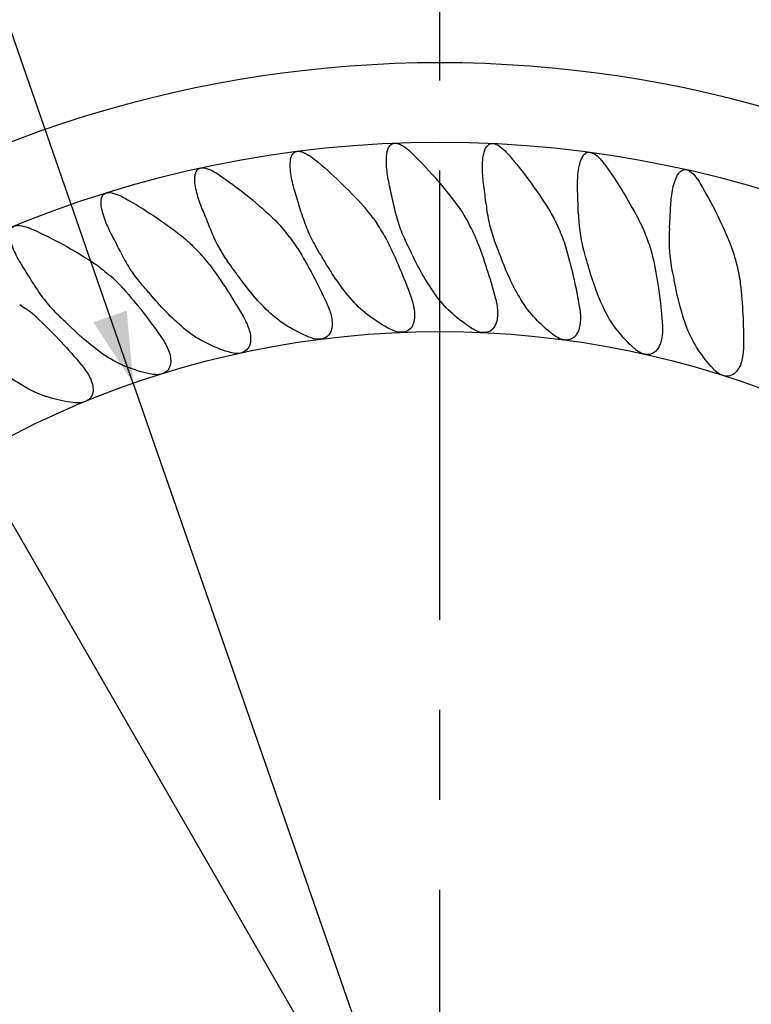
# Model space of a CAD drawing. Header units: millimetres. Extents: x 8 to 3888, y -9869 to 412.
# Tile 10 of 23: x 112 to 133, y 209 to 237. Entities that reach past the tile are written whole.
import ezdxf

# ---------------------------------------------------------------- set-up
doc = ezdxf.new("R2010")
doc.units = ezdxf.units.MM
doc.linetypes.add('CENTERX2', pattern=[20.32, 12.7, -2.54, 2.54, -2.54])
doc.layers.add('CENTERLINE', color=4, linetype='CENTERX2')
doc.layers.add('DIMENSIONS', color=2, linetype='Continuous')
doc.layers.add('OUTLINE', color=7, linetype='Continuous', lineweight=25)
doc.styles.add('SLDTEXTSTYLE0', font='TXT', dxfattribs={"width": 0.75})
doc.dimstyles.new('SLDDIMSTYLE0', dxfattribs={"dimtxt": 3.5, "dimasz": 2, "dimexe": 0, "dimexo": 0.0625, "dimgap": 0.875, "dimtad": 1, "dimdec": 1, "dimrnd": 1e-09, "dimzin": 12, "dimdsep": 46, "dimtxsty": 'SLDTEXTSTYLE0', "dimblk1": 'NONE', "dimsah": 1, "dimcen": 0, "dimadec": 0, "dimazin": 3, "dimtfac": 1, "dimtdec": 1, "dimtmove": 0, "dimatfit": 3, "dimldrblk": 'NONE', "dimfxl": 0, "dimfrac": 2, "dimtolj": 1, "dimtzin": 12, "dimarcsym": 0})
doc.dimstyles.new('SLDDIMSTYLE2', dxfattribs={"dimtxt": 3.5, "dimasz": 2, "dimexe": 0, "dimexo": 0.0625, "dimgap": 0.875, "dimtad": 1, "dimdec": 4, "dimzin": 12, "dimdsep": 46, "dimtxsty": 'SLDTEXTSTYLE0', "dimsah": 1, "dimcen": 0.09, "dimazin": 3, "dimtfac": 1, "dimtofl": 0, "dimtmove": 0, "dimatfit": 3, "dimfxl": 0, "dimfrac": 2, "dimtolj": 1, "dimtzin": 12, "dimarcsym": 0})

# ---------------------------------------------------------------- blocks, each defined once
blk = doc.blocks.new('_D')
at = {"layer": 'DIMENSIONS'}
for q in [(94.388, 286.649), (132.576, 176.843)]:
    blk.add_line((115.247, 226.67), q, dxfattribs=at)
blk.add_solid([(115.247, 226.67), (115.062, 228.723), (114.118, 228.395)], dxfattribs=at)
at = {"layer": 'DIMENSIONS', "char_height": 3.5, "attachment_point": 1, "rotation": 289.1766, "style": 'SLDTEXTSTYLE0'}
for s, insert in [('%%c', (99.169, 286.631)), ('52,8', (100.894, 281.67))]:
    blk.add_mtext(s, dxfattribs=dict(at, insert=insert))
blk = doc.blocks.new('_None')
blk = doc.blocks.new('_D_1')
at = {"layer": 'DIMENSIONS'}
for q in [(77.725, 281.754), (139.774, 174.281)]:
    blk.add_line((108.049, 229.232), q, dxfattribs=at)
blk.add_solid([(108.049, 229.232), (107.482, 231.214), (106.616, 230.714)], dxfattribs=at)
at = {"layer": 'DIMENSIONS', "char_height": 3.5, "attachment_point": 1, "rotation": 300, "style": 'SLDTEXTSTYLE0'}
for s, insert in [('%%c', (82.425, 282.634)), ('63,5', (85.051, 278.086))]:
    blk.add_mtext(s, dxfattribs=dict(at, insert=insert))
blk = doc.blocks.new('_D_4')
at = {"layer": 'DIMENSIONS'}
blk.add_line((134.666, 154.085), (146.809, 133.053), dxfattribs=at)
blk.add_arc((123.912, 172.713), 43.795, 270, 300, dxfattribs=at)
for points in [[(145.809, 134.785), (143.814, 134.264), (144.295, 133.386)], [(123.912, 128.918), (125.922, 128.464), (125.9, 129.463)]]:
    blk.add_solid(points, dxfattribs=at)
at = {"layer": 'DIMENSIONS', "insert": (130.679, 133.857), "char_height": 3.5, "attachment_point": 1, "rotation": 15, "style": 'SLDTEXTSTYLE0'}
blk.add_mtext('30°', dxfattribs=at)

msp = doc.modelspace()

# ---------------------------------------------------------------- linework, layer by layer
at = {"layer": 'CENTERLINE'}
msp.add_line((123.91153, 118.38715), (123.91153, 279.77333), dxfattribs=at)
at = {"layer": 'OUTLINE'}
for p, q in [((122.0342, 231.32491), (122.13852, 231.17594)), ((124.6184, 231.37602), (124.70934, 231.21851)), ((127.19722, 231.2017), (127.27408, 231.03687)), ((119.46429, 231.04878), (119.5812, 230.90946)), ((129.75103, 230.80328), (129.81323, 230.63238)), ((116.92823, 230.54971), (117.05683, 230.42111)), ((132.2604, 230.1838), (132.30747, 230.00813)), ((114.44531, 229.83151), (114.58463, 229.7146)), ((112.03444, 228.89964), (112.18342, 228.79532))]:
    msp.add_line(p, q, dxfattribs=at)
for radius in [44.5, 31.72583, 26.37716]:
    msp.add_circle((123.91153, 201.75653), radius, dxfattribs=at)
msp.add_arc((123.91153, 201.75653), 33.96882, 55.173677, 124.826323, dxfattribs=at)
for points, knots in [([(122.49363, 232.24817), (122.45752, 232.40688), (122.42899, 232.56709), (122.40546, 232.80383), (122.40081, 232.88222), (122.40131, 233.03813), (122.40618, 233.11635), (122.42848, 233.22985), (122.43853, 233.26736), (122.46756, 233.33858), (122.48675, 233.37312), (122.54205, 233.42951), (122.58005, 233.44994), (122.66217, 233.46067), (122.70428, 233.45279), (122.81981, 233.41373), (122.88746, 233.3688), (123.01297, 233.2734), (123.07143, 233.22074), (123.12801, 233.16551)], [0, 0, 0, 0, 0.25, 0.25, 0.375, 0.375, 0.5, 0.5, 0.5625, 0.5625, 0.625, 0.625, 0.6875, 0.6875, 0.75, 0.75, 0.875, 0.875, 1, 1, 1, 1]), ([(125.15655, 232.25572), (125.13443, 232.41676), (125.11998, 232.57874), (125.11714, 232.8163), (125.11931, 232.89465), (125.13327, 233.04954), (125.14482, 233.12683), (125.1768, 233.23817), (125.19001, 233.27468), (125.22496, 233.34321), (125.24692, 233.37597), (125.30662, 233.42769), (125.34609, 233.44504), (125.42876, 233.44914), (125.46999, 233.43788), (125.58279, 233.38878), (125.64609, 233.33816), (125.7634, 233.23167), (125.81703, 233.1741), (125.86846, 233.11428)], [0, 0, 0, 0, 0.25, 0.25, 0.375, 0.375, 0.5, 0.5, 0.5625, 0.5625, 0.625, 0.625, 0.6875, 0.6875, 0.75, 0.75, 0.875, 0.875, 1, 1, 1, 1]), ([(119.84151, 232.00856), (119.79172, 232.16345), (119.74938, 232.32041), (119.70533, 232.55394), (119.69385, 232.63154), (119.68072, 232.78674), (119.67873, 232.8651), (119.69088, 232.97977), (119.69745, 233.01762), (119.72013, 233.09169), (119.73623, 233.12785), (119.78572, 233.18867), (119.82185, 233.21282), (119.90255, 233.23112), (119.94522, 233.22714), (120.06453, 233.19838), (120.13579, 233.15948), (120.26963, 233.07508), (120.33245, 233.0277), (120.39352, 232.9777)], [0, 0, 0, 0, 0.25, 0.25, 0.375, 0.375, 0.5, 0.5, 0.5625, 0.5625, 0.625, 0.625, 0.6875, 0.6875, 0.75, 0.75, 0.875, 0.875, 1, 1, 1, 1]), ([(123.12801, 233.16551), (123.34577, 232.95292), (123.55884, 232.72916), (123.97429, 232.25666), (124.17677, 232.00741), (124.36842, 231.75325)], [0, 0, 0, 0, 0.5, 0.5, 1, 1, 1, 1]), ([(125.86846, 233.11428), (126.06696, 232.8834), (126.25967, 232.64197), (126.63194, 232.13565), (126.81207, 231.86955), (126.98107, 231.59928)], [0, 0, 0, 0, 0.5, 0.5, 1, 1, 1, 1]), ([(127.80999, 232.03115), (127.80201, 232.19324), (127.80172, 232.35568), (127.81951, 232.5922), (127.82846, 232.6699), (127.85569, 232.82259), (127.87372, 232.89818), (127.91512, 233.00658), (127.93137, 233.04182), (127.97196, 233.10725), (127.99607, 233.13768), (128.06012, 233.18491), (128.10062, 233.19916), (128.184, 233.19667), (128.22407, 233.18201), (128.33263, 233.12341), (128.39079, 233.06802), (128.49941, 232.95078), (128.54796, 232.88852), (128.59402, 232.82439)], [0, 0, 0, 0, 0.25, 0.25, 0.375, 0.375, 0.5, 0.5, 0.5625, 0.5625, 0.625, 0.625, 0.6875, 0.6875, 0.75, 0.75, 0.875, 0.875, 1, 1, 1, 1]), ([(120.39352, 232.9777), (120.62891, 232.78495), (120.86077, 232.58055), (121.31633, 232.14554), (121.53947, 231.91514), (121.7523, 231.67893)], [0, 0, 0, 0, 0.5, 0.5, 1, 1, 1, 1]), ([(128.59402, 232.82439), (128.7718, 232.57688), (128.9427, 232.31958), (129.26907, 231.78333), (129.42534, 231.50258), (129.57036, 231.21819)], [0, 0, 0, 0, 0.5, 0.5, 1, 1, 1, 1]), ([(117.22036, 231.53872), (117.15739, 231.68836), (117.10167, 231.84061), (117.03749, 232.06887), (117.01928, 232.14503), (116.99257, 232.29828), (116.98374, 232.37605), (116.9855, 232.49041), (116.98856, 232.52824), (117.00392, 232.60327), (117.01623, 232.641), (117.06016, 232.70783), (117.0928, 232.73506), (117.17236, 232.76184), (117.21518, 232.7618), (117.33652, 232.74426), (117.41125, 232.71178), (117.55247, 232.63935), (117.62026, 232.59701), (117.6858, 232.55228)], [0, 0, 0, 0, 0.25, 0.25, 0.375, 0.375, 0.5, 0.5, 0.5625, 0.5625, 0.625, 0.625, 0.6875, 0.6875, 0.75, 0.75, 0.875, 0.875, 1, 1, 1, 1]), ([(117.6858, 232.55228), (117.93703, 232.38083), (118.1859, 232.19736), (118.67812, 231.80331), (118.92008, 231.59357), (119.15261, 231.37687)], [0, 0, 0, 0, 0.5, 0.5, 1, 1, 1, 1]), ([(130.43376, 231.57617), (130.43993, 231.7383), (130.45381, 231.9002), (130.49213, 232.13419), (130.50781, 232.21077), (130.54818, 232.36033), (130.57251, 232.43362), (130.62332, 232.5384), (130.64254, 232.57209), (130.68886, 232.63404), (130.71574, 232.6624), (130.78359, 232.70376), (130.82526, 232.71441), (130.90801, 232.70462), (130.94665, 232.68653), (131.04977, 232.6186), (131.10285, 232.55832), (131.20074, 232.43217), (131.24366, 232.36594), (131.28395, 232.29806)], [0, 0, 0, 0, 0.25, 0.25, 0.375, 0.375, 0.5, 0.5, 0.5625, 0.5625, 0.625, 0.625, 0.6875, 0.6875, 0.75, 0.75, 0.875, 0.875, 1, 1, 1, 1]), ([(131.28395, 232.29806), (131.4397, 232.03563), (131.58754, 231.76432), (131.86563, 231.20224), (131.9967, 230.90931), (132.11658, 230.61288)], [0, 0, 0, 0, 0.5, 0.5, 1, 1, 1, 1]), ([(114.65013, 230.84221), (114.57417, 230.98616), (114.5053, 231.13321), (114.42136, 231.35552), (114.39656, 231.43001), (114.35659, 231.58089), (114.34112, 231.65753), (114.33317, 231.77198), (114.33301, 231.81017), (114.34237, 231.88714), (114.35171, 231.92534), (114.39012, 231.99463), (114.42104, 232.02439), (114.49768, 232.0568), (114.5401, 232.06028), (114.66301, 232.05277), (114.73892, 232.02718), (114.88659, 231.9669), (114.95676, 231.93106), (115.02546, 231.89248)], [0, 0, 0, 0, 0.25, 0.25, 0.375, 0.375, 0.5, 0.5, 0.5625, 0.5625, 0.625, 0.625, 0.6875, 0.6875, 0.75, 0.75, 0.875, 0.875, 1, 1, 1, 1]), ([(115.02546, 231.89248), (115.29063, 231.74361), (115.55465, 231.58248), (116.07985, 231.23246), (116.33868, 231.04494), (116.58913, 230.84939)], [0, 0, 0, 0, 0.5, 0.5, 1, 1, 1, 1]), ([(122.60346, 231.7282), (122.63644, 231.55789), (122.6791, 231.38716), (122.78467, 231.05613), (122.84753, 230.8954), (122.92124, 230.73982)], [0, 0, 0, 0, 0.5, 0.5, 1, 1, 1, 1]), ([(125.22064, 231.72815), (125.23869, 231.55525), (125.26636, 231.38136), (125.34258, 231.04291), (125.39116, 230.87737), (125.45107, 230.71584)], [0, 0, 0, 0, 0.5, 0.5, 1, 1, 1, 1]), ([(119.99623, 231.50014), (120.04413, 231.33265), (120.10156, 231.16638), (120.23525, 230.84664), (120.31181, 230.69205), (120.39895, 230.54322)], [0, 0, 0, 0, 0.5, 0.5, 1, 1, 1, 1]), ([(112.15039, 229.92435), (112.06214, 230.06117), (111.98133, 230.20041), (111.87747, 230.41635), (111.84606, 230.48898), (111.79305, 230.63632), (111.77104, 230.71131), (111.75336, 230.82506), (111.75, 230.86359), (111.75301, 230.94066), (111.7593, 230.97952), (111.79194, 231.0511), (111.82073, 231.08334), (111.89428, 231.12144), (111.93652, 231.12839), (112.05837, 231.13115), (112.13727, 231.11207), (112.28777, 231.06536), (112.36071, 231.03588), (112.43276, 231.00334)], [0, 0, 0, 0, 0.25, 0.25, 0.375, 0.375, 0.5, 0.5, 0.5625, 0.5625, 0.625, 0.625, 0.6875, 0.6875, 0.75, 0.75, 0.875, 0.875, 1, 1, 1, 1]), ([(112.43276, 231.00334), (112.70987, 230.87815), (112.98704, 230.7406), (113.54129, 230.43736), (113.81491, 230.27343), (114.08139, 230.10049)], [0, 0, 0, 0, 0.5, 0.5, 1, 1, 1, 1]), ([(114.89079, 230.36839), (114.96631, 230.21328), (115.04999, 230.06223), (115.2371, 229.76995), (115.34133, 229.62804), (115.45356, 229.49593)], [0, 0, 0, 0, 0.5, 0.5, 1, 1, 1, 1]), ([(117.40573, 230.01757), (117.57923, 229.78535), (117.74311, 229.54706), (118.05675, 229.06217), (118.20689, 228.81478), (118.34884, 228.56911)], [0, 0, 0, 0, 0.5, 0.5, 1, 1, 1, 1]), ([(112.43143, 229.4733), (112.52019, 229.32534), (112.61685, 229.18194), (112.82942, 228.90629), (112.94518, 228.77464), (113.0681, 228.65321)], [0, 0, 0, 0, 0.5, 0.5, 1, 1, 1, 1]), ([(132.40786, 229.4842), (132.44209, 229.19565), (132.46484, 228.90719), (132.49396, 228.33116), (132.50029, 228.04229), (132.50039, 227.75825)], [0, 0, 0, 0, 0.5, 0.5, 1, 1, 1, 1]), ([(114.96738, 229.34301), (115.16036, 229.1269), (115.34438, 228.90381), (115.69924, 228.44792), (115.87036, 228.21456), (116.03314, 227.98226)], [0, 0, 0, 0, 0.5, 0.5, 1, 1, 1, 1]), ([(120.71025, 228.94465), (120.76441, 228.82803), (120.80973, 228.70863), (120.86707, 228.45947), (120.88029, 228.32653), (120.83477, 228.13963), (120.80753, 228.07858), (120.71984, 227.97916), (120.66048, 227.94409), (120.53108, 227.91091), (120.46289, 227.91164), (120.33108, 227.93309), (120.26842, 227.95321), (120.20761, 227.97865)], [0, 0, 0, 0, 0.25, 0.25, 0.5, 0.5, 0.625, 0.625, 0.75, 0.75, 0.875, 0.875, 1, 1, 1, 1]), ([(122.50712, 228.20168), (122.30821, 228.30611), (122.11603, 228.42294), (121.75176, 228.69378), (121.58068, 228.84807), (121.43156, 229.01991)], [0, 0, 0, 0, 0.5, 0.5, 1, 1, 1, 1]), ([(123.09203, 229.1202), (123.13582, 228.9993), (123.17056, 228.8764), (123.20596, 228.6232), (123.20755, 228.48961), (123.14591, 228.30739), (123.11345, 228.24895), (123.01744, 228.15755), (122.95525, 228.12779), (122.82344, 228.10602), (122.75558, 228.11268), (122.62614, 228.14553), (122.56548, 228.17104), (122.50712, 228.20168)], [0, 0, 0, 0, 0.25, 0.25, 0.5, 0.5, 0.625, 0.625, 0.75, 0.75, 0.875, 0.875, 1, 1, 1, 1]), ([(124.81731, 228.22345), (124.62799, 228.34499), (124.44659, 228.47827), (124.10732, 228.7799), (123.95062, 228.94829), (123.81716, 229.13231)], [0, 0, 0, 0, 0.5, 0.5, 1, 1, 1, 1]), ([(125.48005, 229.0875), (125.51314, 228.96324), (125.53703, 228.83779), (125.55023, 228.58246), (125.54017, 228.44924), (125.46289, 228.27309), (125.42546, 228.2177), (125.32184, 228.13501), (125.25729, 228.11078), (125.12409, 228.10058), (125.05707, 228.11313), (124.93098, 228.15714), (124.87278, 228.18784), (124.81731, 228.22345)], [0, 0, 0, 0, 0.25, 0.25, 0.5, 0.5, 0.625, 0.625, 0.75, 0.75, 0.875, 0.875, 1, 1, 1, 1]), ([(127.1206, 228.04379), (126.94124, 228.18242), (126.76944, 228.33375), (126.45815, 228.6644), (126.31983, 228.84234), (126.20348, 229.03636)], [0, 0, 0, 0, 0.5, 0.5, 1, 1, 1, 1]), ([(120.20761, 227.97865), (119.99844, 228.06614), (119.79253, 228.16832), (119.40711, 228.40669), (119.22756, 228.54262), (119.06484, 228.70002)], [0, 0, 0, 0, 0.5, 0.5, 1, 1, 1, 1]), ([(127.85613, 228.84679), (127.87827, 228.72013), (127.89113, 228.59306), (127.88203, 228.33755), (127.8604, 228.20572), (127.76805, 228.03697), (127.72594, 227.98506), (127.61551, 227.91171), (127.5491, 227.8932), (127.41551, 227.89465), (127.34984, 227.913), (127.22807, 227.96783), (127.17276, 228.00348), (127.1206, 228.04379)], [0, 0, 0, 0, 0.25, 0.25, 0.5, 0.5, 0.625, 0.625, 0.75, 0.75, 0.875, 0.875, 1, 1, 1, 1]), ([(112.59709, 228.4585), (112.80806, 228.26014), (113.01084, 228.05395), (113.4043, 227.63049), (113.59505, 227.41298), (113.7774, 227.19581)], [0, 0, 0, 0, 0.5, 0.5, 1, 1, 1, 1]), ([(118.35283, 228.56218), (118.41695, 228.45073), (118.4725, 228.33573), (118.55134, 228.09251), (118.5761, 227.96123), (118.54704, 227.77108), (118.52522, 227.70789), (118.44653, 227.6012), (118.39046, 227.56109), (118.26444, 227.51676), (118.19645, 227.51154), (118.06326, 227.52142), (117.9991, 227.53601), (117.9363, 227.55604)], [0, 0, 0, 0, 0.25, 0.25, 0.5, 0.5, 0.625, 0.625, 0.75, 0.75, 0.875, 0.875, 1, 1, 1, 1]), ([(130.2022, 228.39991), (130.2132, 228.2718), (130.21495, 228.14409), (130.18361, 227.89035), (130.15057, 227.76091), (130.04387, 227.60085), (129.99739, 227.5528), (129.88099, 227.48936), (129.81322, 227.47671), (129.68027, 227.4898), (129.61644, 227.5138), (129.49991, 227.57903), (129.44792, 227.61937), (129.39948, 227.66407)], [0, 0, 0, 0, 0.25, 0.25, 0.5, 0.5, 0.625, 0.625, 0.75, 0.75, 0.875, 0.875, 1, 1, 1, 1]), ([(117.9363, 227.55604), (117.71987, 227.62511), (117.50551, 227.70917), (117.10152, 227.91273), (116.91092, 228.03237), (116.735, 228.17508)], [0, 0, 0, 0, 0.5, 0.5, 1, 1, 1, 1]), ([(131.63658, 227.08718), (131.48432, 227.25451), (131.34318, 227.43093), (131.09355, 227.81059), (130.98673, 228.01241), (130.90575, 228.22392)], [0, 0, 0, 0, 0.5, 0.5, 1, 1, 1, 1]), ([(116.03772, 227.97571), (116.11131, 227.87026), (116.17667, 227.76054), (116.2764, 227.52513), (116.31251, 227.3965), (116.30013, 227.20454), (116.28391, 227.13969), (116.21482, 227.02654), (116.16245, 226.98171), (116.04077, 226.92656), (115.9735, 226.91543), (115.83996, 226.91367), (115.77477, 226.9226), (115.71046, 226.93709)], [0, 0, 0, 0, 0.25, 0.25, 0.5, 0.5, 0.625, 0.625, 0.75, 0.75, 0.875, 0.875, 1, 1, 1, 1]), ([(132.50038, 227.75025), (132.50018, 227.62167), (132.49079, 227.4943), (132.43746, 227.24426), (132.39326, 227.11818), (132.27302, 226.96803), (132.22252, 226.92422), (132.10103, 226.87117), (132.03242, 226.86447), (131.90112, 226.88909), (131.83963, 226.91857), (131.72923, 226.99371), (131.68095, 227.03843), (131.63658, 227.08718)], [0, 0, 0, 0, 0.25, 0.25, 0.5, 0.5, 0.625, 0.625, 0.75, 0.75, 0.875, 0.875, 1, 1, 1, 1]), ([(115.71046, 226.93709), (115.48832, 226.98715), (115.26745, 227.05228), (114.84788, 227.21964), (114.64764, 227.32213), (114.45979, 227.44907)], [0, 0, 0, 0, 0.5, 0.5, 1, 1, 1, 1]), ([(113.78253, 227.18969), (113.86503, 227.09106), (113.9397, 226.98745), (114.05957, 226.76162), (114.10676, 226.63664), (114.11116, 226.44432), (114.10064, 226.37831), (114.04168, 226.25957), (113.99342, 226.21034), (113.87701, 226.1448), (113.81096, 226.12785), (113.67809, 226.11445), (113.61236, 226.11767), (113.54704, 226.1265)], [0, 0, 0, 0, 0.25, 0.25, 0.5, 0.5, 0.625, 0.625, 0.75, 0.75, 0.875, 0.875, 1, 1, 1, 1]), ([(113.54704, 226.1265), (113.32076, 226.1571), (113.09544, 226.20271), (112.66337, 226.33272), (112.45496, 226.4173), (112.2565, 226.52753)], [0, 0, 0, 0, 0.5, 0.5, 1, 1, 1, 1])]:
    msp.add_open_spline(points, degree=3, knots=knots, dxfattribs=at)
for points in [[(122.60346, 231.7282), (122.56948, 231.90367), (122.53261, 232.07691), (122.49363, 232.24817)], [(125.22064, 231.72815), (125.20208, 231.90589), (125.18045, 232.08169), (125.15655, 232.25572)], [(119.99623, 231.50014), (119.94708, 231.672), (119.89525, 231.84137), (119.84151, 232.00856)], [(127.82786, 231.50001), (127.82486, 231.67867), (127.81864, 231.85568), (127.80999, 232.03115)], [(124.36842, 231.75325), (124.45873, 231.63349), (124.54294, 231.50672), (124.6184, 231.37602)], [(117.41881, 231.04572), (117.35486, 231.21266), (117.28846, 231.37687), (117.22036, 231.53872)], [(122.0342, 231.32491), (121.94781, 231.4483), (121.85276, 231.56742), (121.7523, 231.67893)], [(126.98107, 231.59928), (127.0607, 231.47193), (127.13365, 231.33802), (127.19722, 231.2017)], [(127.82786, 231.50001), (127.83371, 231.15074), (127.87774, 230.80459), (127.96918, 230.47146)], [(130.40527, 231.04549), (130.41786, 231.22371), (130.42708, 231.4006), (130.43376, 231.57617)], [(119.15261, 231.37687), (119.26275, 231.27423), (119.36786, 231.1637), (119.46429, 231.04878)], [(122.41205, 230.71794), (122.33161, 230.87741), (122.24058, 231.03017), (122.13852, 231.17593)], [(124.94191, 230.73842), (124.87556, 230.90459), (124.79815, 231.06468), (124.70934, 231.21851)], [(129.57036, 231.21819), (129.63951, 231.08258), (129.69972, 230.94427), (129.75103, 230.80328)], [(117.41881, 231.04572), (117.54315, 230.72111), (117.70081, 230.41312), (117.90339, 230.12753)], [(119.8936, 230.47704), (119.79976, 230.6286), (119.69581, 230.77287), (119.5812, 230.90946)], [(127.27408, 231.03687), (127.34936, 230.87542), (127.41246, 230.70917), (127.46392, 230.53833)], [(130.40527, 231.04549), (130.38055, 230.69558), (130.39417, 230.34937), (130.45641, 230.00854)], [(114.89079, 230.36839), (114.81253, 230.52914), (114.73207, 230.68693), (114.65013, 230.84221)], [(116.58913, 230.84939), (116.70885, 230.75592), (116.8219, 230.65604), (116.92823, 230.54971)], [(122.41205, 230.71794), (122.67622, 230.19417), (122.89509, 229.66077), (123.0893, 229.12771)], [(123.05299, 230.47222), (123.00771, 230.56068), (122.96384, 230.6499), (122.92124, 230.73982)], [(124.94191, 230.73842), (125.15949, 230.19346), (125.33101, 229.64302), (125.47799, 229.09522)], [(125.55899, 230.43778), (125.52159, 230.52985), (125.48567, 230.62255), (125.45107, 230.71584)], [(129.81323, 230.63238), (129.87405, 230.46528), (129.92246, 230.29417), (129.9589, 230.1192)], [(132.11658, 230.61288), (132.1735, 230.47213), (132.22147, 230.32911), (132.2604, 230.1838)], [(117.40573, 230.01757), (117.29942, 230.15986), (117.1817, 230.29624), (117.05683, 230.42111)], [(119.8936, 230.47704), (120.20137, 229.97998), (120.46613, 229.46773), (120.70688, 228.9519)], [(120.55352, 230.28812), (120.50068, 230.37233), (120.4492, 230.45739), (120.39895, 230.54322)], [(123.13344, 230.30867), (123.10752, 230.3636), (123.08069, 230.41811), (123.05299, 230.47222)], [(123.81716, 229.13231), (123.55191, 229.49805), (123.3298, 229.89267), (123.13344, 230.30867)], [(125.62489, 230.26784), (125.60385, 230.32481), (125.58187, 230.38145), (125.55899, 230.43778)], [(127.46392, 230.53833), (127.6328, 229.97774), (127.75586, 229.41442), (127.85475, 228.85466)], [(128.05246, 230.18505), (128.02322, 230.28004), (127.99551, 230.37553), (127.96918, 230.47146)], [(114.08139, 230.10049), (114.20853, 230.01799), (114.32987, 229.92837), (114.44531, 229.83151)], [(118.0796, 229.88688), (118.01957, 229.96625), (117.96088, 230.0465), (117.90339, 230.12753)], [(120.64792, 230.13221), (120.61731, 230.18467), (120.58583, 230.23663), (120.55352, 230.28812)], [(121.43156, 229.01991), (121.1353, 229.36131), (120.87968, 229.73509), (120.64792, 230.13221)], [(126.20348, 229.03636), (125.97121, 229.42366), (125.78431, 229.83612), (125.62489, 230.26784)], [(128.10329, 230.01001), (128.0873, 230.0686), (128.07034, 230.12694), (128.05246, 230.18505)], [(129.9589, 230.1192), (130.07797, 229.54751), (130.15165, 228.97558), (130.2015, 228.40787)], [(112.43143, 229.4733), (112.33944, 229.62664), (112.24554, 229.77682), (112.15039, 229.92435)], [(118.18724, 229.73979), (118.15217, 229.78938), (118.11628, 229.8384), (118.0796, 229.88688)], [(128.57235, 228.73279), (128.3748, 229.13869), (128.22453, 229.56586), (128.10329, 230.01001)], [(130.51441, 229.71597), (130.49356, 229.81316), (130.47428, 229.91069), (130.45641, 230.00854)], [(132.30747, 230.00813), (132.35336, 229.83688), (132.38674, 229.66222), (132.40786, 229.4842)], [(114.96738, 229.34301), (114.84887, 229.47572), (114.72005, 229.60097), (114.58463, 229.7146)], [(115.65007, 229.27155), (115.58335, 229.34538), (115.51789, 229.42021), (115.45356, 229.49593)], [(119.06484, 228.70002), (118.73984, 229.01441), (118.45263, 229.36451), (118.18724, 229.73979)], [(130.54979, 229.53716), (130.53897, 229.59692), (130.52716, 229.65652), (130.51441, 229.71597)], [(130.90575, 228.22392), (130.7444, 228.64533), (130.63189, 229.08395), (130.54979, 229.53716)], [(115.77012, 229.1344), (115.73087, 229.18073), (115.69084, 229.22644), (115.65007, 229.27155)], [(116.735, 228.17508), (116.38404, 228.45977), (116.06738, 228.78348), (115.77012, 229.1344)], [(120.70688, 228.9519), (120.708, 228.94948), (120.70913, 228.94707), (120.71025, 228.94465)], [(123.0893, 229.12771), (123.09022, 229.12521), (123.09113, 229.12271), (123.09203, 229.1202)], [(125.47799, 229.09522), (125.47868, 229.09265), (125.47937, 229.09007), (125.48005, 229.0875)], [(112.59709, 228.4585), (112.46649, 228.58129), (112.32865, 228.69363), (112.18342, 228.79532)], [(113.28342, 228.44682), (113.21054, 228.51453), (113.1388, 228.58337), (113.0681, 228.65321)], [(127.85475, 228.85466), (127.85522, 228.85204), (127.85568, 228.84941), (127.85613, 228.84679)], [(129.39948, 227.66407), (129.06678, 227.97107), (128.77036, 228.32593), (128.57235, 228.73279)], [(113.41496, 228.32065), (113.37183, 228.36338), (113.32797, 228.40543), (113.28342, 228.44682)], [(118.34884, 228.56911), (118.35017, 228.5668), (118.3515, 228.56449), (118.35283, 228.56218)], [(130.2015, 228.40787), (130.20174, 228.40522), (130.20197, 228.40256), (130.2022, 228.39991)], [(114.45979, 227.44907), (114.08552, 227.70198), (113.74183, 227.99682), (113.41496, 228.32065)], [(116.03314, 227.98226), (116.03467, 227.98007), (116.03619, 227.97789), (116.03772, 227.97571)], [(132.50039, 227.75825), (132.50039, 227.75558), (132.50038, 227.75292), (132.50038, 227.75025)], [(112.2565, 226.52753), (111.86177, 226.74677), (111.49367, 227.01051), (111.13969, 227.30473)], [(113.7774, 227.19581), (113.77911, 227.19377), (113.78082, 227.19173), (113.78253, 227.18969)]]:
    msp.add_open_spline(points, degree=3, dxfattribs=at)

# ---------------------------------------------------------------- dimensions: what is measured, and where the dimension line sits
at = {"layer": 'DIMENSIONS'}
for p1, p2, picture, middle in [((132.57592, 176.84302), (115.24714, 226.67004), '_D', (97.22886, 278.47967)), ((139.77444, 174.28116), (108.04861, 229.23191), '_D_1', (82.05023, 274.26246))]:
    dim = msp.add_diameter_dim_2p(p1=p1, p2=p2, dimstyle='SLDDIMSTYLE0', dxfattribs=at)
    dim.commit()
    dim.dimension.update_dxf_attribs({"geometry": picture, "text_midpoint": middle, "dimtype": 163})
dim = msp.add_angular_dim_2l(base=(135.24648, 130.41011), line1=((123.91153, 118.38715), (123.91153, 279.77333)), line2=((134.16609, 154.95128), (116.88633, 184.88071)), dimstyle='SLDDIMSTYLE2', dxfattribs=at)
dim.commit()
dim.dimension.update_dxf_attribs({"geometry": '_D_4', "text_midpoint": (135.24648, 130.41011), "dimtype": 162})

doc.saveas('drawing.dxf')
